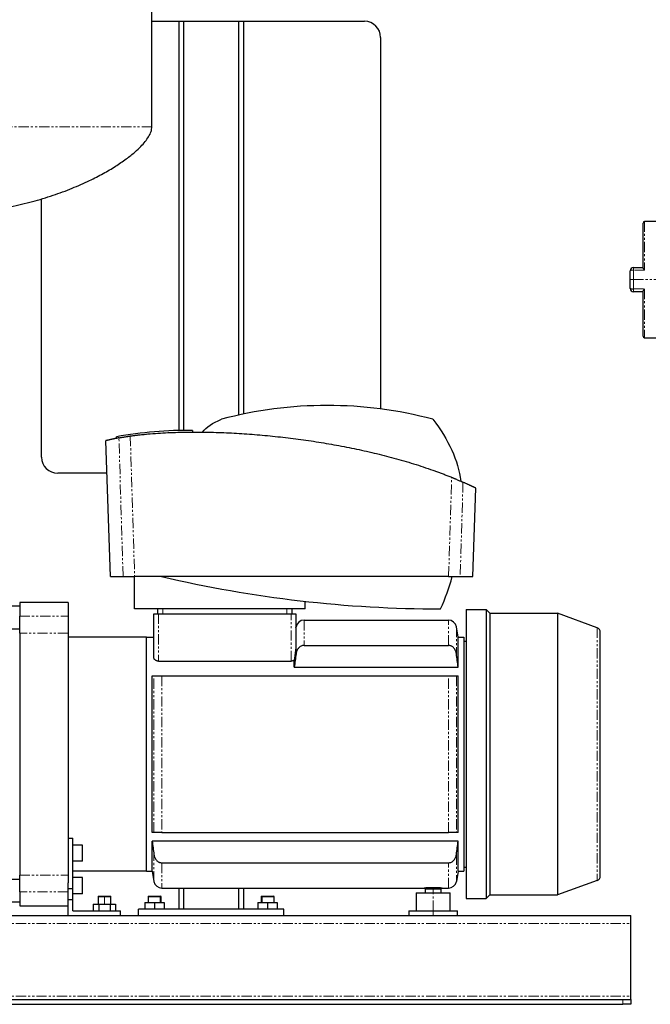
# Model space of a CAD drawing. Header units: millimetres. Extents: x 14 to 1289, y 13 to 929.
# Tile 2 of 4: x 435 to 826, y 13 to 623. Entities that reach past the tile are written whole.
import ezdxf

# ---------------------------------------------------------------- set-up
doc = ezdxf.new("R2010")
doc.units = ezdxf.units.MM
doc.linetypes.add('PHANTOM', pattern=[12.7, 6.35, -1.27, 1.27, -1.27, 1.27, -1.27])

msp = doc.modelspace()

# ---------------------------------------------------------------- linework, layer by layer
at = {"color": 7, "linetype": 'Continuous', "lineweight": 25}
for p, q in [((517.33, 556.23), (517.33, 858.22)), ((517.33, 621.58), (533.98, 621.58)), ((533.98, 621.58), (533.98, 367.99)), ((533.98, 621.58), (536.98, 621.58)), ((536.98, 621.58), (536.98, 368.06)), ((536.98, 621.58), (570.98, 621.58)), ((570.98, 621.58), (570.98, 377.6)), ((570.98, 621.58), (573.98, 621.58)), ((573.98, 621.58), (648.98, 621.58)), ((573.98, 621.58), (573.98, 378.24)), ((658.98, 611.58), (658.98, 381.41)), ((448.98, 351.58), (448.98, 511.63)), ((821.49, 468.97), (821.49, 496.58)), ((829.49, 497.58), (822.49, 497.58)), ((813.49, 461.58), (813.49, 467.08)), ((815.49, 469.08), (821.49, 469.08)), ((813.49, 456.08), (813.49, 461.58)), ((821.49, 454.08), (815.49, 454.08)), ((821.49, 426.58), (821.49, 454.19)), ((822.49, 425.58), (829.49, 425.58)), ((542.62, 367.13), (542.62, 368.13)), ((491.64, 277.58), (488.7, 361.77)), ((495.36, 363.22), (495.36, 364.22)), ((489.41, 341.58), (458.98, 341.58)), ((716.04, 277.58), (717.95, 332.33)), ((491.64, 277.58), (499.43, 277.58)), ((506.48, 257.58), (506.58, 277.58)), ((701.1, 277.58), (506.58, 277.58)), ((708.25, 277.58), (716.04, 277.58)), ((435.43, 259.33), (406.63, 259.33)), ((465.43, 261.58), (435.43, 261.58)), ((435.43, 261.58), (435.43, 252.96)), ((465.43, 261.58), (465.43, 252.96)), ((612.28, 257.58), (506.48, 257.58)), ((520.98, 254.58), (520.98, 257.58)), ((603.98, 257.58), (603.98, 254.58)), ((612.28, 257.58), (612.28, 262.24)), ((711.98, 257.13), (724.28, 257.13)), ((711.98, 257.13), (711.98, 78.03)), ((724.28, 257.13), (724.28, 78.03)), ((726.58, 254.83), (724.28, 257.13)), ((435.43, 242.51), (435.43, 252.96)), ((465.43, 252.96), (465.43, 242.51)), ((518.48, 227.37), (518.48, 254.58)), ((518.48, 254.58), (521.48, 254.58)), ((521.48, 254.58), (603.48, 254.58)), ((603.48, 254.58), (606.48, 254.58)), ((606.48, 254.58), (606.48, 234.14)), ((611.53, 250.58), (700.94, 250.58)), ((726.58, 254.83), (726.58, 80.33)), ((726.58, 254.83), (768.42, 254.83)), ((768.42, 254.83), (768.42, 80.33)), ((793.01, 245.88), (768.42, 254.83)), ((435.43, 245.08), (271.33, 245.08)), ((606.48, 245.75), (606.61, 246.45)), ((706.98, 240.08), (705.86, 246.45)), ((435.43, 242.51), (435.43, 92.66)), ((465.43, 242.51), (465.43, 92.66)), ((513.98, 240.08), (465.43, 240.08)), ((513.98, 95.08), (513.98, 240.08)), ((513.98, 240.08), (518.48, 240.08)), ((706.98, 221.47), (706.98, 240.08)), ((706.98, 240.08), (710.48, 240.08)), ((710.48, 240.08), (710.48, 95.08)), ((794.98, 92.1), (794.98, 243.06)), ((611.53, 234.94), (700.94, 234.94)), ((710.48, 237.58), (711.98, 237.58)), ((605.48, 221.47), (605.48, 225.78)), ((521.48, 225.2), (603.48, 225.2)), ((605.48, 221.47), (706.98, 221.47)), ((517.48, 119.08), (517.48, 216.08)), ((523.53, 216.08), (700.94, 216.08)), ((706.98, 119.08), (706.98, 216.08)), ((523.53, 119.08), (700.94, 119.08)), ((465.43, 115.58), (468.43, 115.58)), ((468.43, 84.32), (468.43, 115.58)), ((474.43, 111.2), (468.43, 111.2)), ((474.43, 101.2), (474.43, 111.2)), ((706.98, 113.69), (517.48, 113.69)), ((517.48, 95.08), (517.48, 113.69)), ((706.98, 95.08), (706.98, 113.69)), ((474.43, 101.2), (468.43, 101.2)), ((523.53, 100.23), (700.94, 100.23)), ((435.43, 82.2), (435.43, 92.66)), ((465.43, 92.66), (465.43, 87.8)), ((513.98, 95.08), (468.43, 95.08)), ((513.98, 95.08), (517.48, 95.08)), ((517.48, 95.08), (518.61, 88.71)), ((706.98, 95.08), (705.86, 88.71)), ((706.98, 95.08), (710.48, 95.08)), ((710.48, 97.58), (711.98, 97.58)), ((271.33, 90.08), (435.43, 90.08)), ((465.43, 84.32), (465.43, 87.8)), ((474.43, 91.12), (468.43, 91.12)), ((474.43, 81.12), (474.43, 91.12)), ((793.01, 89.28), (768.42, 80.33)), ((435.43, 82.2), (435.43, 73.58)), ((465.43, 77.58), (465.43, 84.32)), ((465.43, 84.32), (468.43, 84.32)), ((468.43, 77.58), (468.43, 84.32)), ((474.43, 81.12), (468.43, 81.12)), ((484.23, 79.58), (483.93, 79.28)), ((484.23, 79.58), (487.93, 79.58)), ((487.93, 79.58), (491.63, 79.58)), ((491.93, 79.28), (491.63, 79.58)), ((515.28, 79.58), (514.98, 79.28)), ((515.28, 79.58), (522.08, 79.58)), ((522.08, 79.58), (522.68, 79.58)), ((522.98, 79.28), (522.68, 79.58)), ((523.53, 84.58), (685.98, 84.58)), ((533.98, 84.58), (533.98, 71.58)), ((536.98, 84.58), (536.98, 71.58)), ((570.98, 84.58), (570.98, 71.58)), ((573.98, 84.58), (573.98, 71.58)), ((585.28, 79.58), (584.98, 79.28)), ((585.28, 79.58), (585.88, 79.58)), ((585.88, 79.58), (592.68, 79.58)), ((592.98, 79.28), (592.68, 79.58)), ((680.98, 81.58), (680.98, 70.58)), ((680.98, 81.58), (691.48, 81.58)), ((685.98, 84.58), (696.98, 84.58)), ((686.48, 84.08), (686.48, 81.58)), ((686.48, 84.08), (691.48, 84.08)), ((691.48, 84.08), (696.48, 84.08)), ((691.48, 81.58), (701.98, 81.58)), ((696.48, 81.58), (696.48, 84.08)), ((696.98, 84.58), (700.94, 84.58)), ((701.98, 70.58), (701.98, 81.58)), ((726.58, 80.33), (724.28, 78.03)), ((726.58, 80.33), (768.42, 80.33)), ((435.43, 75.83), (406.63, 75.83)), ((435.43, 73.58), (465.43, 73.58)), ((465.43, 67.58), (465.43, 77.58)), ((465.43, 77.58), (468.43, 77.58)), ((468.43, 70.58), (468.43, 77.58)), ((481, 74.58), (481, 70.58)), ((481, 74.58), (484.47, 74.58)), ((483.93, 79.28), (483.93, 74.58)), ((483.93, 79.28), (487.93, 79.28)), ((484.47, 74.58), (484.47, 70.58)), ((484.47, 74.58), (491.4, 74.58)), ((487.93, 79.28), (491.93, 79.28)), ((491.4, 74.58), (491.4, 70.58)), ((491.4, 74.58), (494.86, 74.58)), ((491.93, 74.58), (491.93, 79.28)), ((494.86, 74.58), (494.86, 70.58)), ((512.98, 75.58), (512.98, 71.58)), ((512.98, 75.58), (518.98, 75.58)), ((514.98, 79.28), (514.98, 75.58)), ((514.98, 79.28), (522.33, 79.28)), ((518.98, 75.58), (518.98, 71.58)), ((518.98, 75.58), (524.98, 75.58)), ((522.33, 79.28), (522.98, 79.28)), ((522.98, 75.58), (522.98, 79.28)), ((524.98, 75.58), (524.98, 71.58)), ((582.98, 75.58), (582.98, 71.58)), ((582.98, 75.58), (588.98, 75.58)), ((584.98, 79.28), (584.98, 75.58)), ((584.98, 79.28), (585.63, 79.28)), ((585.63, 79.28), (592.98, 79.28)), ((588.98, 75.58), (588.98, 71.58)), ((588.98, 75.58), (594.98, 75.58)), ((592.98, 75.58), (592.98, 79.28)), ((594.98, 75.58), (594.98, 71.58)), ((711.98, 78.03), (724.28, 78.03)), ((13.98, 67.58), (813.98, 67.58)), ((465.43, 67.58), (497.93, 67.58)), ((468.43, 70.58), (497.93, 70.58)), ((497.93, 67.58), (497.93, 70.58)), ((508.98, 67.58), (508.98, 71.58)), ((598.98, 71.58), (508.98, 71.58)), ((598.98, 67.58), (598.98, 71.58)), ((676.48, 70.58), (676.48, 67.58)), ((676.48, 70.58), (691.48, 70.58)), ((691.48, 70.58), (706.48, 70.58)), ((706.48, 67.58), (706.48, 70.58)), ((813.98, 62.58), (813.98, 67.58)), ((813.98, 17.58), (813.98, 62.58)), ((18.98, 15.58), (808.98, 15.58)), ((18.98, 12.58), (808.98, 12.58)), ((808.98, 15.58), (813.98, 15.58)), ((813.98, 12.58), (808.98, 12.58)), ((813.98, 15.58), (813.98, 17.58)), ((813.98, 15.58), (813.98, 12.58))]:
    msp.add_line(p, q, dxfattribs=at)
at = {"color": 8, "linetype": 'PHANTOM', "lineweight": 18}
for p, q in [((517.33, 556.23), (372.33, 556.23)), ((822.49, 497.58), (822.49, 467.4)), ((815.49, 469.08), (815.49, 467.4)), ((822.49, 467.4), (815.49, 467.4)), ((815.49, 467.4), (815.49, 461.58)), ((815.49, 461.58), (813.49, 461.58)), ((815.49, 461.58), (815.49, 455.76)), ((815.49, 461.58), (829.49, 461.58)), ((815.49, 455.76), (822.49, 455.76)), ((815.49, 454.08), (815.49, 455.76)), ((822.49, 455.76), (822.49, 425.58)), ((542.74, 367.13), (542.74, 368.13)), ((523.98, 257.58), (523.98, 254.58)), ((600.98, 254.58), (600.98, 257.58)), ((435.43, 252.96), (465.43, 252.96)), ((521.48, 254.58), (521.48, 225.2)), ((603.48, 225.2), (603.48, 254.58)), ((611.53, 250.58), (611.53, 234.94)), ((700.94, 234.94), (700.94, 250.58)), ((705.86, 246.45), (705.86, 229.77)), ((793.01, 245.88), (793.01, 89.28)), ((465.43, 242.51), (435.43, 242.51)), ((518.61, 119.08), (518.61, 216.08)), ((523.53, 216.08), (523.53, 119.08)), ((700.94, 119.08), (700.94, 216.08)), ((705.86, 216.08), (705.86, 119.08)), ((518.61, 88.71), (518.61, 105.39)), ((705.86, 105.39), (705.86, 88.71)), ((523.53, 100.23), (523.53, 84.58)), ((700.94, 84.58), (700.94, 100.23)), ((435.43, 92.66), (465.43, 92.66)), ((465.43, 82.2), (435.43, 82.2)), ((487.93, 79.58), (487.93, 79.28)), ((522.08, 79.58), (522.33, 79.28)), ((585.88, 79.58), (585.63, 79.28)), ((691.48, 81.58), (691.48, 84.08)), ((691.48, 70.58), (691.48, 81.58)), ((487.93, 74.58), (487.93, 79.28)), ((522.33, 75.58), (522.33, 79.28)), ((585.63, 75.58), (585.63, 79.28)), ((691.48, 67.58), (691.48, 70.58)), ((13.98, 62.58), (813.98, 62.58)), ((13.98, 17.58), (813.98, 17.58)), ((808.98, 12.58), (808.98, 15.58))]:
    msp.add_line(p, q, dxfattribs=at)
at = {"color": 8, "linetype": 'PHANTOM', "lineweight": 18, "flags": 128}
for points in [[(499.43, 277.58), (498.01, 325.7), (496.9, 363.51)], [(503.95, 364.67), (505.42, 315.9), (506.58, 277.58)], [(701.1, 277.58), (702.14, 312.01), (702.96, 339.06)], [(709.97, 336.06), (709.01, 303.31), (708.25, 277.58)], [(606.61, 229.77), (606.61, 233.17), (606.61, 236.21), (606.61, 238.89), (606.61, 241.17), (606.61, 243.06), (606.61, 244.53), (606.61, 245.6), (606.61, 246.24), (606.61, 246.45)]]:
    msp.add_lwpolyline(points, dxfattribs=at)
at = {"color": 7, "linetype": 'Continuous', "lineweight": 25}
for centre, radius, start, end in [((648.98, 611.58), 10, 0, 90), ((822.49, 496.58), 1, 90, 180), ((815.49, 467.08), 2, 90, 180), ((815.49, 456.08), 2, 180, 270), ((822.49, 426.58), 1, 180, 270), ((625.85, 129.08), 254.51, 75.09772, 104.90228), ((539.8, 114.45), 253.7, 89.38815, 100.08803), ((458.98, 351.58), 10, 180, 270), ((696.09, 1014.17), 756.59, 256.79664, 270), ((589, 307.81), 118.28, 334.87122, 345.19278), ((611.53, 245.58), 5, 90, 170), ((700.94, 245.58), 5, 10, 90), ((791.98, 243.06), 3, 0, 70), ((791.98, 92.1), 3, 290, 360), ((523.53, 89.58), 5, 190, 270), ((700.94, 89.58), 5, 270, 350)]:
    msp.add_arc(centre, radius, start, end, dxfattribs=at)
at = {"color": 8, "linetype": 'PHANTOM', "lineweight": 18}
for centre, start, end in [((815, 464.07), 81.68985, 116.68782), ((815, 459.09), 243.31218, 278.31015)]:
    msp.add_arc(centre, 3.37, start, end, dxfattribs=at)
at = {"color": 7, "linetype": 'Continuous', "lineweight": 25}
for points, knots in [([(385.03, 502.08), (390.2, 502.19), (400.37, 502.4), (415.31, 504.04), (429.61, 506.49), (443.17, 509.73), (455.9, 513.59), (467.7, 517.96), (478.07, 522.53), (487.04, 527.12), (494.63, 531.59), (501.24, 536.07), (506.42, 540.19), (510.31, 543.83), (513.11, 546.93), (515.31, 550.02), (516.94, 553.06), (517.21, 555.24), (517.33, 556.23)], [0, 0, 0, 0, 0.103778, 0.204436, 0.301697, 0.395174, 0.484396, 0.568815, 0.647829, 0.712029, 0.771154, 0.824762, 0.872432, 0.903943, 0.931838, 0.95609, 0.980149, 1, 1, 1, 1]), ([(822.49, 467.4), (822.46, 467.45), (822.4, 467.52), (822.33, 467.63), (822.26, 467.73), (822.2, 467.81), (822.11, 467.94), (821.99, 468.11), (821.83, 468.33), (821.7, 468.52), (821.6, 468.69), (821.53, 468.81), (821.49, 468.9), (821.49, 468.95), (821.49, 468.97)], [0, 0, 0, 0, 0.063858, 0.120876, 0.171055, 0.214395, 0.250897, 0.383949, 0.499792, 0.631934, 0.749742, 0.83916, 0.922247, 1, 1, 1, 1]), ([(821.49, 454.19), (821.49, 454.2), (821.49, 454.22), (821.5, 454.26), (821.51, 454.3), (821.53, 454.35), (821.56, 454.41), (821.61, 454.5), (821.7, 454.64), (821.83, 454.83), (821.99, 455.05), (822.14, 455.26), (822.31, 455.5), (822.42, 455.66), (822.49, 455.76)], [0, 0, 0, 0, 0.038305, 0.077802, 0.118638, 0.160942, 0.204833, 0.250416, 0.3682, 0.500359, 0.616179, 0.749246, 0.853264, 1, 1, 1, 1]), ([(503.95, 364.67), (504.35, 364.72), (505.13, 364.83), (506.27, 364.98), (507.34, 365.12), (508.33, 365.24), (509.24, 365.34), (510.89, 365.53), (513.22, 365.77), (517.4, 366.15), (522.54, 366.52), (528.79, 366.84), (534.98, 367.04), (543.35, 367.17), (553.87, 367.08), (566.58, 366.6), (579.33, 365.78), (592.09, 364.64), (604.81, 363.18), (617.48, 361.41), (630.05, 359.33), (642.58, 356.92), (654.95, 354.17), (667.28, 351.04), (677.37, 348.11), (685.39, 345.54), (690.1, 343.92), (693.62, 342.66), (695.93, 341.81), (698.26, 340.92), (700.61, 340.01), (702.17, 339.37), (702.96, 339.06)], [0, 0, 0, 0, 0.006174, 0.011986, 0.017423, 0.022471, 0.02712, 0.031359, 0.04753, 0.062601, 0.094613, 0.124878, 0.15633, 0.187049, 0.249261, 0.312054, 0.374333, 0.436921, 0.499546, 0.561674, 0.624175, 0.686276, 0.749135, 0.811169, 0.874664, 0.905659, 0.937294, 0.949501, 0.96188, 0.974428, 0.987136, 1, 1, 1, 1]), ([(496.9, 363.51), (496.76, 363.49), (496.49, 363.44), (496.1, 363.36), (495.73, 363.29), (495.37, 363.22), (495.03, 363.15), (494.71, 363.09), (494.4, 363.02), (494.1, 362.96), (493.82, 362.9), (493.56, 362.85), (493.11, 362.75), (492.54, 362.63), (491.87, 362.48), (491.28, 362.34), (490.79, 362.23), (490.39, 362.14), (490.06, 362.07), (489.78, 362.01), (489.52, 361.95), (489.3, 361.9), (489.12, 361.86), (488.97, 361.82), (488.85, 361.8), (488.76, 361.78), (488.71, 361.77), (488.7, 361.77), (488.7, 361.77)], [0, 0, 0, 0, 0.0252761, 0.0500651, 0.0743671, 0.0981821, 0.1215101, 0.1443511, 0.1667051, 0.1885721, 0.2099523, 0.2308455, 0.2512518, 0.317268, 0.3763322, 0.4387698, 0.5011718, 0.5465664, 0.591951, 0.6373257, 0.6826909, 0.7280468, 0.7733935, 0.8187315, 0.8640608, 0.9093819, 0.9546949, 1, 1, 1, 1]), ([(496.9, 363.51), (496.92, 363.52), (496.96, 363.53), (497.04, 363.54), (497.13, 363.56), (497.22, 363.57), (497.32, 363.59), (497.43, 363.61), (497.55, 363.64), (497.68, 363.66), (497.98, 363.71), (498.51, 363.81), (499.36, 363.95), (500.36, 364.12), (501.24, 364.26), (501.95, 364.37), (502.43, 364.44), (502.92, 364.52), (503.43, 364.59), (503.78, 364.64), (503.95, 364.67)], [0, 0, 0, 0, 0.027694, 0.055338, 0.082958, 0.110581, 0.138231, 0.165937, 0.193724, 0.221621, 0.249653, 0.374136, 0.499567, 0.624291, 0.749617, 0.799806, 0.849782, 0.899702, 0.949722, 1, 1, 1, 1]), ([(702.96, 339.06), (703.06, 339.01), (703.27, 338.93), (703.59, 338.8), (703.89, 338.67), (704.2, 338.55), (704.5, 338.42), (704.79, 338.3), (705.08, 338.18), (705.65, 337.94), (706.47, 337.59), (707.47, 337.16), (708.33, 336.79), (708.91, 336.53), (709.28, 336.37), (709.5, 336.27), (709.69, 336.19), (709.85, 336.12), (709.93, 336.08), (709.97, 336.06)], [0, 0, 0, 0, 0.031473, 0.06282, 0.094071, 0.125258, 0.156414, 0.187569, 0.218757, 0.250007, 0.375737, 0.500313, 0.626202, 0.750571, 0.801046, 0.851055, 0.900768, 0.950359, 1, 1, 1, 1]), ([(717.95, 332.33), (717.95, 332.33), (717.95, 332.33), (717.93, 332.34), (717.91, 332.35), (717.88, 332.36), (717.84, 332.38), (717.79, 332.41), (717.73, 332.43), (717.66, 332.47), (717.58, 332.5), (717.5, 332.55), (717.4, 332.59), (717.3, 332.64), (717.19, 332.7), (717.06, 332.75), (716.93, 332.82), (716.79, 332.88), (716.64, 332.96), (716.48, 333.03), (716.32, 333.11), (716.14, 333.2), (715.9, 333.31), (715.59, 333.46), (715.2, 333.65), (714.77, 333.85), (714.31, 334.07), (713.81, 334.31), (713.27, 334.56), (712.69, 334.83), (712.07, 335.11), (711.41, 335.41), (710.72, 335.73), (710.22, 335.95), (709.97, 336.06)], [0, 0, 0, 0, 0.023748, 0.047498, 0.071251, 0.095006, 0.118763, 0.142523, 0.166287, 0.190053, 0.213822, 0.237594, 0.26137, 0.28515, 0.308933, 0.33272, 0.356511, 0.380307, 0.404107, 0.427911, 0.45172, 0.475533, 0.499352, 0.542596, 0.586292, 0.63044, 0.675041, 0.720096, 0.765605, 0.81157, 0.857992, 0.90487, 0.952206, 1, 1, 1, 1]), ([(499.43, 277.58), (499.46, 277.58), (499.5, 277.58), (499.59, 277.58), (499.69, 277.58), (499.79, 277.58), (499.91, 277.58), (500.03, 277.58), (500.17, 277.58), (500.31, 277.58), (500.46, 277.58), (500.62, 277.58), (500.79, 277.58), (500.97, 277.58), (501.15, 277.58), (501.34, 277.58), (501.53, 277.58), (501.73, 277.58), (502, 277.58), (502.35, 277.58), (502.79, 277.58), (503.26, 277.58), (503.76, 277.58), (504.29, 277.58), (504.83, 277.58), (505.4, 277.58), (505.98, 277.58), (506.38, 277.58), (506.58, 277.58)], [0, 0, 0, 0, 0.0301496, 0.0602987, 0.0904277, 0.1205168, 0.1505465, 0.1804972, 0.2103497, 0.2400851, 0.2696847, 0.2991304, 0.3284045, 0.3574897, 0.3863696, 0.4150281, 0.4434499, 0.4716204, 0.4995258, 0.5525575, 0.6064939, 0.6612345, 0.7166702, 0.7726844, 0.8291541, 0.8859511, 0.9429442, 1, 1, 1, 1]), ([(701.1, 277.58), (701.2, 277.58), (701.42, 277.58), (701.73, 277.58), (702.04, 277.58), (702.34, 277.58), (702.64, 277.58), (702.94, 277.58), (703.23, 277.58), (703.51, 277.58), (703.79, 277.58), (704.06, 277.58), (704.32, 277.58), (704.58, 277.58), (704.82, 277.58), (705.06, 277.58), (705.29, 277.58), (705.52, 277.58), (705.79, 277.58), (706.12, 277.58), (706.49, 277.58), (706.83, 277.58), (707.15, 277.58), (707.44, 277.58), (707.69, 277.58), (707.92, 277.58), (708.1, 277.58), (708.2, 277.58), (708.25, 277.58)], [0, 0, 0, 0, 0.03015, 0.060299, 0.090428, 0.120517, 0.150546, 0.180497, 0.21035, 0.240085, 0.269685, 0.29913, 0.328404, 0.35749, 0.38637, 0.415028, 0.44345, 0.47162, 0.499526, 0.552557, 0.606494, 0.661234, 0.71667, 0.772684, 0.829154, 0.885951, 0.942944, 1, 1, 1, 1]), ([(606.48, 234.14), (606.48, 234.09), (606.48, 234.03), (606.47, 233.89), (606.46, 233.81), (606.44, 233.58), (606.43, 233.42), (606.38, 232.92), (606.34, 232.57), (606.21, 231.53), (606.13, 230.82), (605.95, 229.39), (605.86, 228.67), (605.67, 227.23), (605.58, 226.5), (605.48, 225.78)], [0, 0, 0, 0, 0.03125, 0.03125, 0.0625, 0.0625, 0.125, 0.125, 0.25, 0.25, 0.5, 0.5, 0.75, 0.75, 1, 1, 1, 1]), ([(611.53, 234.94), (611.2, 234.94), (610.88, 234.9), (610.25, 234.75), (609.94, 234.63), (609.37, 234.34), (609.09, 234.17), (608.58, 233.76), (608.35, 233.54), (607.92, 233.05), (607.73, 232.78), (607.39, 232.23), (607.25, 231.95), (606.99, 231.35), (606.89, 231.04), (606.71, 230.41), (606.65, 230.1), (606.61, 229.77)], [0, 0, 0, 0, 0.125, 0.125, 0.25, 0.25, 0.375, 0.375, 0.5, 0.5, 0.625, 0.625, 0.75, 0.75, 0.875, 0.875, 1, 1, 1, 1]), ([(705.86, 229.77), (705.77, 230.42), (705.6, 231.04), (705.23, 231.93), (705.08, 232.23), (704.74, 232.78), (704.55, 233.04), (704.13, 233.53), (703.89, 233.76), (703.38, 234.16), (703.11, 234.34), (702.67, 234.56), (702.52, 234.62), (702.22, 234.73), (702.06, 234.78), (701.59, 234.9), (701.26, 234.94), (700.94, 234.94)], [0, 0, 0, 0, 0.25, 0.25, 0.375, 0.375, 0.5, 0.5, 0.625, 0.625, 0.75, 0.75, 0.8125, 0.8125, 0.875, 0.875, 1, 1, 1, 1]), ([(521.48, 225.2), (521.26, 225.2), (521.04, 225.22), (520.62, 225.29), (520.42, 225.35), (520.04, 225.48), (519.86, 225.56), (519.54, 225.74), (519.39, 225.84), (519.13, 226.05), (519.02, 226.16), (518.82, 226.39), (518.74, 226.51), (518.55, 226.88), (518.48, 227.12), (518.48, 227.37)], [0, 0, 0, 0, 0.125, 0.125, 0.25, 0.25, 0.375, 0.375, 0.5, 0.5, 0.625, 0.625, 0.75, 0.75, 1, 1, 1, 1]), ([(605.48, 225.78), (605.35, 225.69), (605.22, 225.61), (604.92, 225.48), (604.75, 225.41), (604.41, 225.31), (604.24, 225.27), (603.87, 225.22), (603.67, 225.2), (603.48, 225.2)], [0, 0, 0, 0, 0.25, 0.25, 0.5, 0.5, 0.75, 0.75, 1, 1, 1, 1]), ([(518.61, 216.08), (518.7, 216.08), (518.86, 216.08), (519.24, 216.08), (519.39, 216.08), (519.73, 216.08), (519.92, 216.08), (520.34, 216.08), (520.58, 216.08), (521.08, 216.08), (521.36, 216.08), (521.79, 216.08), (521.94, 216.08), (522.25, 216.08), (522.4, 216.08), (522.87, 216.08), (523.2, 216.08), (523.53, 216.08)], [0, 0, 0, 0, 0.25, 0.25, 0.375, 0.375, 0.5, 0.5, 0.625, 0.625, 0.75, 0.75, 0.8125, 0.8125, 0.875, 0.875, 1, 1, 1, 1]), ([(700.94, 216.08), (701.26, 216.08), (701.58, 216.08), (702.21, 216.08), (702.52, 216.08), (703.1, 216.08), (703.37, 216.08), (703.88, 216.08), (704.12, 216.08), (704.54, 216.08), (704.73, 216.08), (705.07, 216.08), (705.22, 216.08), (705.47, 216.08), (705.58, 216.08), (705.75, 216.08), (705.81, 216.08), (705.86, 216.08)], [0, 0, 0, 0, 0.125, 0.125, 0.25, 0.25, 0.375, 0.375, 0.5, 0.5, 0.625, 0.625, 0.75, 0.75, 0.875, 0.875, 1, 1, 1, 1]), ([(523.53, 119.08), (523.2, 119.08), (522.88, 119.08), (522.25, 119.08), (521.94, 119.08), (521.37, 119.08), (521.09, 119.08), (520.58, 119.08), (520.35, 119.08), (519.92, 119.08), (519.73, 119.08), (519.39, 119.08), (519.25, 119.08), (518.99, 119.08), (518.89, 119.08), (518.71, 119.08), (518.65, 119.08), (518.61, 119.08)], [0, 0, 0, 0, 0.125, 0.125, 0.25, 0.25, 0.375, 0.375, 0.5, 0.5, 0.625, 0.625, 0.75, 0.75, 0.875, 0.875, 1, 1, 1, 1]), ([(705.86, 119.08), (705.77, 119.08), (705.6, 119.08), (705.23, 119.08), (705.08, 119.08), (704.74, 119.08), (704.55, 119.08), (704.13, 119.08), (703.89, 119.08), (703.38, 119.08), (703.11, 119.08), (702.67, 119.08), (702.52, 119.08), (702.22, 119.08), (702.06, 119.08), (701.59, 119.08), (701.26, 119.08), (700.94, 119.08)], [0, 0, 0, 0, 0.25, 0.25, 0.375, 0.375, 0.5, 0.5, 0.625, 0.625, 0.75, 0.75, 0.8125, 0.8125, 0.875, 0.875, 1, 1, 1, 1]), ([(518.61, 105.39), (518.7, 104.74), (518.86, 104.12), (519.24, 103.23), (519.39, 102.94), (519.73, 102.38), (519.92, 102.12), (520.34, 101.63), (520.58, 101.4), (521.08, 101), (521.36, 100.83), (521.79, 100.61), (521.94, 100.54), (522.25, 100.43), (522.4, 100.38), (522.87, 100.27), (523.2, 100.23), (523.53, 100.23)], [0, 0, 0, 0, 0.25, 0.25, 0.375, 0.375, 0.5, 0.5, 0.625, 0.625, 0.75, 0.75, 0.8125, 0.8125, 0.875, 0.875, 1, 1, 1, 1]), ([(700.94, 100.23), (701.26, 100.23), (701.58, 100.26), (702.21, 100.42), (702.52, 100.53), (703.1, 100.82), (703.37, 100.99), (703.88, 101.4), (704.12, 101.62), (704.54, 102.11), (704.73, 102.38), (705.07, 102.93), (705.22, 103.22), (705.47, 103.81), (705.58, 104.12), (705.75, 104.75), (705.81, 105.07), (705.86, 105.39)], [0, 0, 0, 0, 0.125, 0.125, 0.25, 0.25, 0.375, 0.375, 0.5, 0.5, 0.625, 0.625, 0.75, 0.75, 0.875, 0.875, 1, 1, 1, 1]), ([(696.98, 84.58), (696.98, 84.58), (696.95, 84.58), (696.84, 84.59), (696.8, 84.59), (696.69, 84.6), (696.63, 84.6), (696.43, 84.62), (696.26, 84.63), (695.86, 84.65), (695.63, 84.66), (695.12, 84.68), (694.84, 84.7), (694.24, 84.72), (693.92, 84.73), (693.25, 84.75), (692.91, 84.75), (692.2, 84.76), (691.84, 84.76), (691.12, 84.76), (690.76, 84.76), (690.23, 84.75), (690.05, 84.75), (689.71, 84.74), (689.54, 84.74), (689.04, 84.73), (688.72, 84.72), (688.12, 84.7), (687.85, 84.68), (687.34, 84.66), (687.11, 84.65), (686.71, 84.63), (686.54, 84.62), (686.33, 84.6), (686.27, 84.6), (686.17, 84.59), (686.12, 84.59), (686.02, 84.58), (685.98, 84.58), (685.98, 84.58)], [0, 0, 0, 0, 0.0625, 0.0625, 0.09375, 0.09375, 0.125, 0.125, 0.1875, 0.1875, 0.25, 0.25, 0.3125, 0.3125, 0.375, 0.375, 0.4375, 0.4375, 0.5, 0.5, 0.5625, 0.5625, 0.59375, 0.59375, 0.625, 0.625, 0.6875, 0.6875, 0.75, 0.75, 0.8125, 0.8125, 0.875, 0.875, 0.90625, 0.90625, 0.9375, 0.9375, 1, 1, 1, 1])]:
    msp.add_open_spline(points, degree=3, knots=knots, dxfattribs=at)
for points in [[(548.75, 367.1), (550.93, 370.14), (554.81, 372.78), (560.4, 375.02)], [(691.3, 375.02), (701.18, 362.37), (706.97, 349.58), (708.66, 336.64)], [(606.61, 229.77), (606.22, 227.01), (605.85, 224.24), (605.48, 221.47)], [(706.98, 221.47), (706.62, 224.24), (706.24, 227.01), (705.86, 229.77)], [(517.48, 216.08), (517.85, 216.08), (518.22, 216.08), (518.61, 216.08)], [(705.86, 216.08), (706.24, 216.08), (706.62, 216.08), (706.98, 216.08)], [(518.61, 119.08), (518.22, 119.08), (517.85, 119.08), (517.48, 119.08)], [(706.98, 119.08), (706.62, 119.08), (706.24, 119.08), (705.86, 119.08)], [(517.48, 113.69), (517.85, 110.92), (518.22, 108.15), (518.61, 105.39)], [(705.86, 105.39), (706.24, 108.15), (706.62, 110.92), (706.98, 113.69)]]:
    msp.add_open_spline(points, degree=3, dxfattribs=at)

doc.saveas('drawing.dxf')
